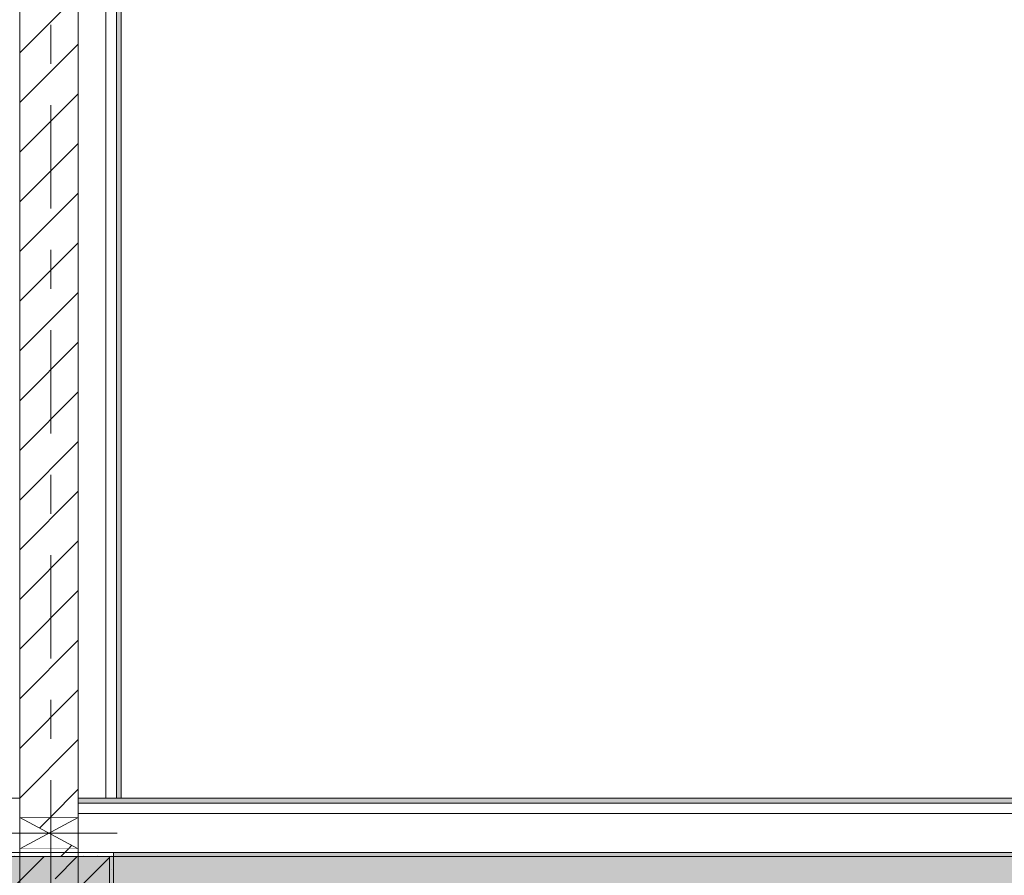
# Model space of a CAD drawing. Header units: metres. Extents: x -3.6 to 84.5, y -11 to 16.8.
# Tile 128 of 256: x 18.4 to 21, y 8.5 to 10.6. Entities that reach past the tile are written whole.
import ezdxf

# ---------------------------------------------------------------- set-up
doc = ezdxf.new("R2010")
doc.units = ezdxf.units.M
doc.header["$MEASUREMENT"] = 0
doc.linetypes.add('Strichlinie doppelt', pattern=[0.546806, 0.264583, -0.105833, 0.070556, -0.105833])
doc.linetypes.add('Wipeout_Contour', pattern=[1, 0, -1])
for name, color, linetype in [('154 - Bemaßung_ Beschriftung.Ausbau - Deckenspiegel', 7, 'Continuous'), ('451 - Universal.Achsen Raster', 7, 'Continuous'), ('605 - Struktur.Wand Innen', 7, 'Continuous'), ('607 - Struktur.Stütze', 7, 'Continuous'), ('608 - Struktur.Träger', 7, 'Continuous'), ('Abbruch_605 - Struktur.Wand Innen', 7, 'Continuous'), ('Neubau_605 - Struktur.Wand Innen', 7, 'Continuous'), ('Neubau_653 - Abdeckung.TB Verkofferung', 7, 'Continuous')]:
    doc.layers.add(name, color=color, linetype=linetype)
doc.styles.add('ERSTELLTER_STIL_2', font='txt')
doc.linetypes.add('Abbruch 1', pattern='A,0,[1,2022.0244.A_L5A-PL04.05_iB_Deckenspiegel 3.OG1.Shx,S=0.001984,R=0,X=0,Y=0],-0.25,0', length=0.25)
doc.dimstyles.new('ERSTELLTER_STIL__3', dxfattribs={"dimtxt": 0.1, "dimasz": 0.0532, "dimexe": 0.18, "dimexo": 0.0625, "dimgap": 0, "dimtad": 1, "dimtih": 1, "dimtoh": 1, "dimzin": 0, "dimdsep": 46, "dimtxsty": 'ERSTELLTER_STIL_2', "dimblk": 'ARROWHEAD_2', "dimblk1": 'ARROWHEAD_2', "dimblk2": 'ARROWHEAD_2', "dimcen": 0.09, "dimse1": 1, "dimse2": 1, "dimclrd": 7, "dimclre": 7, "dimclrt": 7, "dimazin": 0, "dimtfac": 1, "dimtdec": 4, "dimtmove": 0, "dimatfit": 3, "dimfxl": 1, "dimtolj": 1, "dimtzin": 0, "dimarcsym": 0})
pattern_1 = [(45, (0, 0), (-0.01767767, 0.01767767), [0, -0.025])]
pattern_2 = [(45, (0, 0), (-0.08485281, 0.08485281), []), (45, (-0.04243, 0.04243), (-0.08485281, 0.08485281), [0.09, -0.03])]
pattern_3 = [(45, (0, 0), (-0.0636396, 0.0636396), [])]

# ---------------------------------------------------------------- blocks, each defined once
blk = doc.blocks.new('*D362')
at = {"layer": '154 - Bemaßung_ Beschriftung.Ausbau - Deckenspiegel', "color": 7, "linetype": 'Continuous', "lineweight": 5}
for p, q in [((18.37, 8.3775), (18.37, 8.4825)), ((43.81, 8.3775), (43.81, 8.4825)), ((18.3902, 8.465), (18.3498, 8.395)), ((43.7898, 8.395), (43.8302, 8.465)), ((18.3358, 8.43), (18.37, 8.43)), ((18.37, 8.43), (43.81, 8.43)), ((43.81, 8.43), (43.8442, 8.43))]:
    blk.add_line(p, q, dxfattribs=at)
at = {"color": 254, "linetype": 'Wipeout_Contour', "lineweight": 0, "ltscale": 128.935821}
blk.add_wipeout([(30.9003, 8.4312), (31.2797, 8.4312), (31.2797, 8.5687), (30.9003, 8.5687)], dxfattribs=at).dxf.layer = '154 - Bemaßung_ Beschriftung.Ausbau - Deckenspiegel'
at = {"layer": '154 - Bemaßung_ Beschriftung.Ausbau - Deckenspiegel', "color": 7, "lineweight": 5, "insert": (30.919, 8.45), "char_height": 0.1, "attachment_point": 7, "style": 'ERSTELLTER_STIL_2'}
blk.add_mtext('\\A1;{\\pql;\\fArial|b0|i0|c0|p38;25,44}', dxfattribs=at)
blk = doc.blocks.new('ARROWHEAD_2')
at = {"color": 0, "linetype": 'Continuous', "lineweight": 0}
for p, q in [((-0.378, -0.655), (0.378, 0.655)), ((0, 0), (-1, 0))]:
    blk.add_line(p, q, dxfattribs=at)

msp = doc.modelspace()

# ---------------------------------------------------------------- hatches: boundary and pattern name
at = {"layer": '607 - Struktur.Stütze', "linetype": 'Continuous', "lineweight": 0, "true_color": 0x000000}
h = msp.add_hatch(dxfattribs=at)
h.set_pattern_fill('Gips_0001', color=18, style=0, pattern_type=2)
h.set_pattern_definition(pattern_1)
h.paths.add_polyline_path([(18.37, 8.51), (18.37, 8.09), (18.69, 8.09), (18.69, 8.51), (18.6, 8.51), (18.6, 8.5), (18.68, 8.5), (18.68, 8.1), (18.38, 8.1), (18.38, 8.5), (18.45, 8.5), (18.45, 8.51)])
h = msp.add_hatch(dxfattribs=at)
h.set_pattern_fill('Beton__Stahlbeton_0001', color=18, style=0, pattern_type=2)
h.set_pattern_definition(pattern_2)
h.paths.add_polyline_path([(18.38, 8.1), (18.68, 8.1), (18.68, 8.5), (18.38, 8.5)])
at = {"layer": '608 - Struktur.Träger', "linetype": 'Continuous', "lineweight": 0, "true_color": 0x000000}
h = msp.add_hatch(dxfattribs=at)
h.set_pattern_fill('Gips_0001', color=18, style=0, pattern_type=2)
h.set_pattern_definition(pattern_1)
h.paths.add_polyline_path([(18.69, 8.5), (22.05, 8.5), (22.05, 8.51), (18.69, 8.51)])
at = {"layer": 'Abbruch_605 - Struktur.Wand Innen', "linetype": 'Continuous', "lineweight": 0, "true_color": 0x000000}
h = msp.add_hatch(dxfattribs=at)
h.set_pattern_fill('MW_Ziegel_0001', color=18, style=0, pattern_type=2)
h.set_pattern_definition(pattern_3)
h.paths.add_polyline_path([(18.45, 8.6), (18.525, 8.56), (18.6, 8.6)])
h = msp.add_hatch(dxfattribs=at)
h.set_pattern_fill('MW_Ziegel_0001', color=18, style=0, pattern_type=2)
h.set_pattern_definition(pattern_3)
h.paths.add_polyline_path([(18.45, 8.52), (18.6, 8.52), (18.525, 8.56)])
at = {"layer": 'Neubau_653 - Abdeckung.TB Verkofferung', "linetype": 'Continuous', "lineweight": 0, "true_color": 0x000000}
h = msp.add_hatch(dxfattribs=at)
h.set_pattern_fill('Gips_0001', color=18, style=0, pattern_type=2)
h.set_pattern_definition(pattern_1)
h.paths.add_polyline_path([(18.71, 8.6495), (18.71, 12.69), (18.6975, 12.69), (18.6975, 8.6495)])
h = msp.add_hatch(dxfattribs=at)
h.set_pattern_fill('Gips_0001', color=18, style=0, pattern_type=2)
h.set_pattern_definition(pattern_1)
h.paths.add_polyline_path([(22.05, 8.6495), (18.6, 8.6495), (18.6, 8.637), (22.05, 8.637)])

# ---------------------------------------------------------------- linework, layer by layer
at = {"layer": '607 - Struktur.Stütze', "color": 7, "linetype": 'Continuous', "lineweight": 5, "flags": 128}
msp.add_lwpolyline([(18.45, 8.51), (18.37, 8.51), (18.37, 8.09), (18.69, 8.09), (18.69, 8.51), (18.6, 8.51)], dxfattribs=at)
at = {"layer": '607 - Struktur.Stütze', "color": 7, "linetype": 'Continuous', "lineweight": 13, "flags": 128}
msp.add_lwpolyline([(18.38, 8.1), (18.68, 8.1), (18.68, 8.5), (18.38, 8.5)], close=True, dxfattribs=at)
at = {"layer": '608 - Struktur.Träger', "color": 7, "linetype": 'Continuous', "lineweight": 5}
for p, q in [((18.69, 8.51), (18.69, 8.5)), ((22.05, 8.51), (18.69, 8.51))]:
    msp.add_line(p, q, dxfattribs=at)
at = {"layer": '608 - Struktur.Träger', "color": 7, "linetype": 'Continuous', "lineweight": 13}
msp.add_line((22.05, 8.5), (18.69, 8.5), dxfattribs=at)
at = {"layer": 'Abbruch_605 - Struktur.Wand Innen', "color": 7, "linetype": 'Abbruch 1', "lineweight": 18}
for p, q in [((18.6, 8.6), (18.45, 8.6)), ((18.45, 8.52), (18.6, 8.52))]:
    msp.add_line(p, q, dxfattribs=at)
at = {"layer": 'Abbruch_605 - Struktur.Wand Innen', "color": 160, "linetype": 'Abbruch 1', "lineweight": 5, "true_color": 0x3232ff}
msp.add_line((18.35, 8.56), (18.7, 8.56), dxfattribs=at)
msp.add_line((18.35, 8.56), (18.7, 8.56), dxfattribs=at)
at = {"layer": 'Abbruch_605 - Struktur.Wand Innen', "color": 7, "linetype": 'Abbruch 1', "lineweight": 18, "flags": 128}
for points in [[(18.45, 8.6), (18.45, 8.52)], [(18.6, 8.52), (18.6, 8.6)]]:
    msp.add_lwpolyline(points, dxfattribs=at)
at = {"layer": 'Neubau_605 - Struktur.Wand Innen', "color": 1, "linetype": 'Continuous', "lineweight": 9}
for p, q in [((18.45, 8.52), (18.6, 8.6)), ((18.45, 8.6), (18.6, 8.52))]:
    msp.add_line(p, q, dxfattribs=at)
at = {"layer": 'Neubau_653 - Abdeckung.TB Verkofferung', "color": 1, "linetype": 'Continuous', "lineweight": 5}
for p, q in [((18.6705, 12.69), (18.6705, 8.6495)), ((18.6975, 12.69), (18.6975, 8.6495)), ((18.71, 12.69), (18.71, 8.6495)), ((21.885, 8.6495), (18.6, 8.6495)), ((22.05, 8.637), (18.6, 8.637)), ((22.05, 8.61), (18.6, 8.61)), ((22.05, 8.51), (18.6, 8.51))]:
    msp.add_line(p, q, dxfattribs=at)
at = {"layer": 'Neubau_653 - Abdeckung.TB Verkofferung', "color": 1, "linetype": 'Continuous', "lineweight": 9}
for p, q in [((18.71, 8.6495), (18.71, 12.69)), ((18.45, 8.6495), (15, 8.6495)), ((18.45, 8.6495), (18.45, 8.22)), ((21.885, 8.6495), (18.6, 8.6495)), ((18.6, 8.6495), (18.6, 8.22))]:
    msp.add_line(p, q, dxfattribs=at)
at = {"layer": 'Neubau_653 - Abdeckung.TB Verkofferung', "color": 1, "linetype": 'Continuous', "lineweight": 5, "flags": 128}
for points in [[(18.6, 8.6495), (18.6, 8.637), (18.6, 8.61), (18.6, 8.51)], [(18.71, 8.6495), (18.6975, 8.6495), (18.6705, 8.6495)]]:
    msp.add_lwpolyline(points, dxfattribs=at)

# ---------------------------------------------------------------- next in the draw order: wipeouts: each hides what was drawn before it
at = {"color": 254, "linetype": 'Wipeout_Contour', "lineweight": 0, "ltscale": 86.04235}
msp.add_wipeout([(18.6, 13), (18.45, 13), (18.45, 8.6), (18.6, 8.6)], dxfattribs=at).dxf.layer = '605 - Struktur.Wand Innen'
at = {"color": 254, "linetype": 'Wipeout_Contour', "lineweight": 0, "ltscale": 81.566007}
msp.add_wipeout([(18.6, 8.52), (18.45, 8.52), (18.45, 8.5), (18.6, 8.5)], dxfattribs=at).dxf.layer = '605 - Struktur.Wand Innen'

# ---------------------------------------------------------------- next in the draw order: hatches: boundary and pattern name
at = {"layer": '605 - Struktur.Wand Innen', "linetype": 'Continuous', "lineweight": 0, "true_color": 0x000000}
h = msp.add_hatch(dxfattribs=at)
h.set_pattern_fill('MW_Ziegel_0001', color=18, style=0, pattern_type=2)
h.set_pattern_definition(pattern_3)
h.paths.add_polyline_path([(18.6, 13), (18.45, 13), (18.45, 8.6), (18.6, 8.6)])
h = msp.add_hatch(dxfattribs=at)
h.set_pattern_fill('MW_Ziegel_0001', color=18, style=0, pattern_type=2)
h.set_pattern_definition(pattern_3)
h.paths.add_polyline_path([(18.6, 8.52), (18.45, 8.52), (18.45, 8.5), (18.6, 8.5)])
at = {"layer": '608 - Struktur.Träger', "linetype": 'Continuous', "lineweight": 0, "true_color": 0x000000}
h = msp.add_hatch(dxfattribs=at)
h.set_pattern_fill('Beton__Stahlbeton_0001', color=18, style=0, pattern_type=2)
h.set_pattern_definition(pattern_2)
h.paths.add_polyline_path([(0.69, 8.5), (0.38, 8.5), (0.38, 8.1), (0.69, 8.1), (7.57, 8.1), (7.89, 8.1), (11.17, 8.1), (11.49, 8.1), (14.77, 8.1), (15.09, 8.1), (18.37, 8.1), (18.69, 8.1), (22.05, 8.1), (22.2, 8.1), (25.57, 8.1), (25.89, 8.1), (29.25, 8.1), (29.4, 8.1), (32.77, 8.1), (33.09, 8.1), (39.97, 8.1), (40.29, 8.1), (47.17, 8.1), (47.49, 8.1), (50.77, 8.1), (51.09, 8.1), (54.37, 8.1), (54.69, 8.1), (61.57, 8.1), (61.88, 8.1), (61.88, 8.5), (61.57, 8.5), (58.195, 8.5), (58.055, 8.5), (54.69, 8.5), (54.37, 8.5), (51.09, 8.5), (50.77, 8.5), (47.49, 8.5), (47.17, 8.5), (43.81, 8.5), (43.67, 8.5), (40.29, 8.5), (39.97, 8.5), (36.61, 8.5), (36.46, 8.5), (33.09, 8.5), (32.77, 8.5), (29.4, 8.5), (29.25, 8.5), (25.89, 8.5), (25.57, 8.5), (22.2, 8.5), (22.05, 8.5), (18.69, 8.5), (18.37, 8.5), (15.09, 8.5), (14.77, 8.5), (11.49, 8.5), (11.17, 8.5), (7.89, 8.5), (7.57, 8.5), (4.21, 8.5), (4.05, 8.5)])

# ---------------------------------------------------------------- next in the draw order: linework, layer by layer
at = {"layer": '605 - Struktur.Wand Innen', "color": 7, "linetype": 'Continuous', "lineweight": 18, "flags": 128}
for points in [[(18.45, 13), (18.45, 8.6)], [(18.6, 8.6), (18.6, 13)], [(18.45, 8.52), (18.45, 8.5)], [(18.6, 8.5), (18.6, 8.52)]]:
    msp.add_lwpolyline(points, dxfattribs=at)
at = {"layer": '608 - Struktur.Träger', "color": 7, "linetype": 'Continuous', "lineweight": 13}
for p, q in [((0.38, 8.51), (61.88, 8.51)), ((18.69, 8.5), (18.37, 8.5))]:
    msp.add_line(p, q, dxfattribs=at)
at = {"layer": 'Neubau_653 - Abdeckung.TB Verkofferung', "color": 1, "linetype": 'Continuous', "lineweight": 9}
for p, q in [((18.6, 8.6495), (18.6, 12.69)), ((18.71, 8.6495), (18.6, 8.6495))]:
    msp.add_line(p, q, dxfattribs=at)

# ---------------------------------------------------------------- next in the draw order: dimensions: what is measured, and where the dimension line sits
at = {"layer": '154 - Bemaßung_ Beschriftung.Ausbau - Deckenspiegel', "color": 7, "linetype": 'Continuous', "lineweight": 5}
dim = msp.add_linear_dim(base=(43.81, 8.43), p1=(18.37, 8.09), p2=(43.81, 7.965), dimstyle='ERSTELLTER_STIL__3', dxfattribs=at)
dim.commit()
dim.dimension.update_dxf_attribs({"geometry": '*D362', "text_midpoint": (31.087, 8.5), "dimtype": 160})

# ---------------------------------------------------------------- next in the draw order: linework, layer by layer
at = {"layer": '451 - Universal.Achsen Raster', "color": 160, "linetype": 'Strichlinie doppelt', "lineweight": 9, "true_color": 0x3232ff}
msp.add_line((18.53, -10.585), (18.53, 16.355), dxfattribs=at)

doc.saveas('drawing.dxf')
